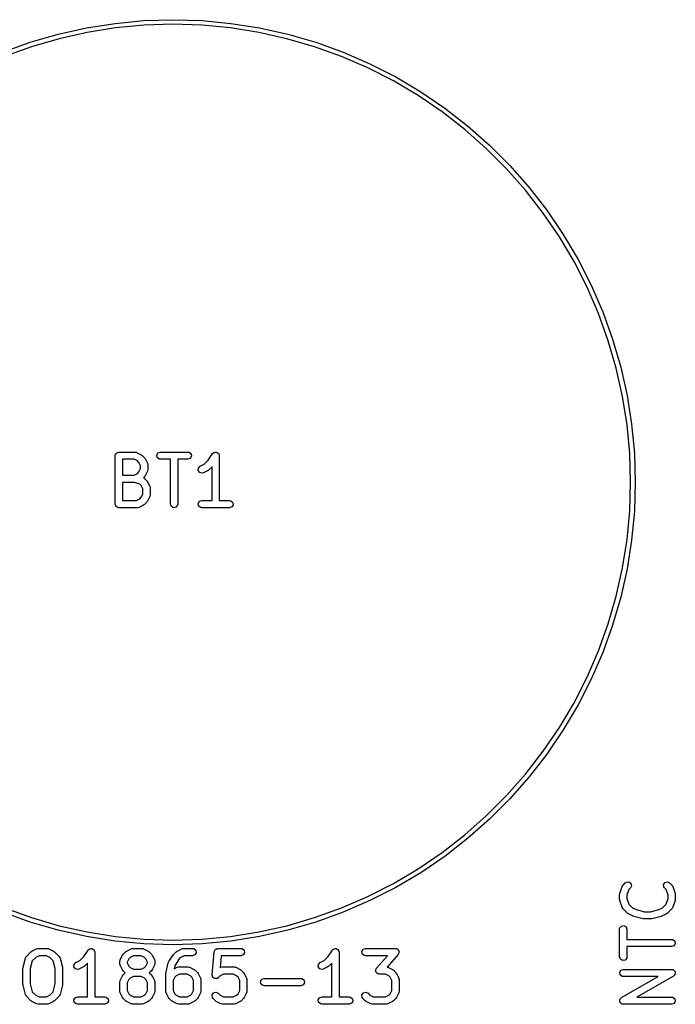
# Model space of a CAD drawing. Extents: x 0.07 to 2.33, y 0.11 to 1.81.
# Tile 4 of 7: x 0.62 to 1.16, y 1.01 to 1.81. Entities that reach past the tile are written whole.
import ezdxf

# ---------------------------------------------------------------- set-up
doc = ezdxf.new("R2010")
doc.units = 0
doc.header["$MEASUREMENT"] = 0
doc.layers.add('BLACK', color=7, linetype='CONTINUOUS')

msp = doc.modelspace()

# ---------------------------------------------------------------- linework, layer by layer
at = {"layer": 'BLACK', "linetype": 'CONTINUOUS'}
for p, q in [((0.676792, 1.80633), (0.700121, 1.81003)), ((0.700121, 1.81003), (0.723636, 1.81225)), ((0.723636, 1.81225), (0.747244, 1.81299)), ((0.747244, 1.80925), (0.723871, 1.80851)), ((0.747244, 1.81299), (0.770852, 1.81225)), ((0.770617, 1.80851), (0.747244, 1.80925)), ((0.770852, 1.81225), (0.794367, 1.81003)), ((0.794367, 1.81003), (0.817697, 1.80633)), ((0.631059, 1.79459), (0.653741, 1.80118)), ((0.653741, 1.80118), (0.676792, 1.80633)), ((0.677494, 1.80265), (0.654672, 1.79755)), ((0.70059, 1.80631), (0.677494, 1.80265)), ((0.723871, 1.80851), (0.70059, 1.80631)), ((0.793898, 1.80631), (0.770617, 1.80851)), ((0.816995, 1.80265), (0.793898, 1.80631)), ((0.839816, 1.79755), (0.816995, 1.80265)), ((0.817697, 1.80633), (0.840748, 1.80118)), ((0.840748, 1.80118), (0.86343, 1.79459)), ((0.608835, 1.78659), (0.631059, 1.79459)), ((0.654672, 1.79755), (0.632216, 1.79103)), ((0.862272, 1.79103), (0.839816, 1.79755)), ((0.86343, 1.79459), (0.885653, 1.78659)), ((0.632216, 1.79103), (0.610214, 1.78311)), ((0.884274, 1.78311), (0.862272, 1.79103)), ((0.885653, 1.78659), (0.90733, 1.77721)), ((0.905736, 1.77382), (0.884274, 1.78311)), ((0.90733, 1.77721), (0.928376, 1.76649)), ((0.926571, 1.7632), (0.905736, 1.77382)), ((0.946699, 1.7513), (0.926571, 1.7632)), ((0.928376, 1.76649), (0.948707, 1.75446)), ((0.948707, 1.75446), (0.968242, 1.74119)), ((0.96604, 1.73816), (0.946699, 1.7513)), ((0.984518, 1.72382), (0.96604, 1.73816)), ((0.968242, 1.74119), (0.986905, 1.72671)), ((1.00206, 1.70836), (0.984518, 1.72382)), ((0.986905, 1.72671), (1.00462, 1.71109)), ((1.01859, 1.69182), (1.00206, 1.70836)), ((1.00462, 1.71109), (1.02132, 1.69439)), ((1.03406, 1.67428), (1.01859, 1.69182)), ((1.02132, 1.69439), (1.03694, 1.67667)), ((1.04839, 1.6558), (1.03406, 1.67428)), ((1.03694, 1.67667), (1.05142, 1.65801)), ((1.05142, 1.65801), (1.0647, 1.63847)), ((1.06154, 1.63646), (1.04839, 1.6558)), ((1.07344, 1.61634), (1.06154, 1.63646)), ((1.0647, 1.63847), (1.07672, 1.61814)), ((1.07672, 1.61814), (1.08744, 1.59709)), ((1.08406, 1.5955), (1.07344, 1.61634)), ((1.09334, 1.57404), (1.08406, 1.5955)), ((1.08744, 1.59709), (1.09683, 1.57542)), ((1.10126, 1.55204), (1.09334, 1.57404)), ((1.09683, 1.57542), (1.10483, 1.55319)), ((1.10483, 1.55319), (1.11142, 1.53051)), ((1.10779, 1.52958), (1.10126, 1.55204)), ((1.11289, 1.50676), (1.10779, 1.52958)), ((1.11142, 1.53051), (1.11657, 1.50746)), ((1.11655, 1.48366), (1.11289, 1.50676)), ((1.11657, 1.50746), (1.12026, 1.48413)), ((1.11875, 1.46038), (1.11655, 1.48366)), ((1.12026, 1.48413), (1.12249, 1.46062)), ((0.700234, 1.45857), (0.700302, 1.45895)), ((0.700234, 1.4192), (0.700234, 1.45857)), ((0.700279, 1.45908), (0.700345, 1.45919)), ((0.700302, 1.45895), (0.700279, 1.45908)), ((0.700345, 1.45919), (0.700412, 1.45958)), ((0.700412, 1.45958), (0.700906, 1.46017)), ((0.700906, 1.46017), (0.701289, 1.46083)), ((0.701289, 1.46083), (0.701539, 1.46092)), ((0.701539, 1.46092), (0.701711, 1.46112)), ((0.701711, 1.46112), (0.702466, 1.46126)), ((0.702466, 1.46126), (0.703187, 1.46152)), ((0.703187, 1.46152), (0.71631, 1.46152)), ((0.71631, 1.46152), (0.71732, 1.46134)), ((0.71732, 1.46134), (0.717456, 1.46123)), ((0.717456, 1.46123), (0.717631, 1.46121)), ((0.717631, 1.46121), (0.721381, 1.45933)), ((0.721381, 1.45933), (0.72209, 1.45881)), ((0.72209, 1.45881), (0.722148, 1.45878)), ((0.722148, 1.45878), (0.724023, 1.45691)), ((0.724023, 1.45691), (0.724529, 1.45618)), ((0.734025, 1.45908), (0.735035, 1.46083)), ((0.734376, 1.45709), (0.734025, 1.45908)), ((0.735923, 1.45579), (0.734376, 1.45709)), ((0.735035, 1.46083), (0.736933, 1.46152)), ((0.736933, 1.46152), (0.75943, 1.46152)), ((0.75943, 1.46152), (0.76044, 1.46134)), ((0.76044, 1.46134), (0.761987, 1.46004)), ((0.762338, 1.45805), (0.761328, 1.45631)), ((0.761987, 1.46004), (0.762338, 1.45805)), ((0.775883, 1.45482), (0.77947, 1.46021)), ((0.77947, 1.46021), (0.780179, 1.46095)), ((0.780179, 1.46095), (0.780342, 1.46099)), ((0.780342, 1.46099), (0.780451, 1.46112)), ((0.780451, 1.46112), (0.781295, 1.46127)), ((0.781295, 1.46127), (0.782117, 1.46151)), ((0.782117, 1.46151), (0.782273, 1.46145)), ((0.782273, 1.46145), (0.78244, 1.46148)), ((0.78244, 1.46148), (0.783182, 1.46105)), ((0.783182, 1.46105), (0.783967, 1.4607)), ((0.783967, 1.4607), (0.784042, 1.46055)), ((0.784042, 1.46055), (0.784189, 1.46047)), ((0.784189, 1.46047), (0.784482, 1.45966)), ((0.784482, 1.45966), (0.784862, 1.45889)), ((0.784862, 1.45889), (0.784822, 1.45873)), ((0.784822, 1.45873), (0.78488, 1.45857)), ((0.78488, 1.45857), (0.78488, 1.42215)), ((1.11948, 1.43701), (1.11875, 1.46038)), ((1.12249, 1.46062), (1.12323, 1.43701)), ((0.70614, 1.45561), (0.70614, 1.44277)), ((0.715613, 1.45561), (0.70614, 1.45561)), ((0.718311, 1.45427), (0.715613, 1.45561)), ((0.719508, 1.45307), (0.718311, 1.45427)), ((0.720857, 1.45037), (0.719508, 1.45307)), ((0.720857, 1.44802), (0.720857, 1.45037)), ((0.724529, 1.45618), (0.724576, 1.45614)), ((0.724576, 1.45614), (0.726451, 1.45239)), ((0.726451, 1.45239), (0.726743, 1.45141)), ((0.726743, 1.45141), (0.726702, 1.45123)), ((0.726702, 1.45123), (0.726762, 1.45107)), ((0.726762, 1.45107), (0.726762, 1.44732)), ((0.736933, 1.45561), (0.735923, 1.45579)), ((0.745229, 1.45561), (0.736933, 1.45561)), ((0.745229, 1.4192), (0.745229, 1.45561)), ((0.75943, 1.45561), (0.751134, 1.45561)), ((0.751134, 1.45561), (0.751134, 1.4192)), ((0.761328, 1.45631), (0.75943, 1.45561)), ((0.767969, 1.44849), (0.769358, 1.44996)), ((0.769358, 1.44996), (0.772679, 1.45162)), ((0.772679, 1.45162), (0.775883, 1.45482)), ((0.778974, 1.44956), (0.776516, 1.44711)), ((0.778974, 1.42215), (0.778974, 1.44956)), ((0.70614, 1.44277), (0.715613, 1.44277)), ((0.715613, 1.44277), (0.718311, 1.44412)), ((0.718311, 1.44412), (0.719508, 1.44532)), ((0.719508, 1.44532), (0.720857, 1.44802)), ((0.724023, 1.44148), (0.72314, 1.4406)), ((0.72405, 1.44154), (0.724023, 1.44148)), ((0.724576, 1.44225), (0.72405, 1.44154)), ((0.726451, 1.446), (0.724576, 1.44225)), ((0.726471, 1.44617), (0.726451, 1.446)), ((0.726584, 1.44631), (0.726471, 1.44617)), ((0.726762, 1.44732), (0.726584, 1.44631)), ((0.767848, 1.44648), (0.767969, 1.44849)), ((0.769052, 1.44486), (0.767848, 1.44648)), ((0.771016, 1.44439), (0.769052, 1.44486)), ((0.771999, 1.44468), (0.771016, 1.44439)), ((0.775749, 1.44655), (0.771999, 1.44468)), ((0.775793, 1.4466), (0.775749, 1.44655)), ((0.776516, 1.44711), (0.775793, 1.4466)), ((0.70614, 1.43687), (0.70614, 1.42215)), ((0.715831, 1.43687), (0.70614, 1.43687)), ((0.72034, 1.43536), (0.715831, 1.43687)), ((0.721383, 1.43432), (0.72034, 1.43536)), ((0.722731, 1.43162), (0.721383, 1.43432)), ((0.72314, 1.4406), (0.72377, 1.44026)), ((0.72377, 1.44026), (0.723863, 1.44011)), ((0.723863, 1.44011), (0.724023, 1.44003)), ((0.724023, 1.44003), (0.725897, 1.43816)), ((0.725897, 1.43816), (0.726404, 1.43744)), ((0.726404, 1.43744), (0.726451, 1.43739)), ((0.726451, 1.43739), (0.728325, 1.43364)), ((0.728325, 1.43364), (0.728618, 1.43266)), ((1.11875, 1.41363), (1.11948, 1.43701)), ((1.12323, 1.43701), (1.12249, 1.4134)), ((0.721383, 1.4247), (0.722731, 1.42739)), ((0.722731, 1.42739), (0.722731, 1.43162)), ((0.728325, 1.42538), (0.726451, 1.42163)), ((0.728345, 1.42555), (0.728325, 1.42538)), ((0.728459, 1.42569), (0.728345, 1.42555)), ((0.728637, 1.4267), (0.728459, 1.42569)), ((0.728618, 1.43266), (0.728577, 1.43249)), ((0.728577, 1.43249), (0.728637, 1.43232)), ((0.728637, 1.43232), (0.728637, 1.4267)), ((0.700497, 1.41848), (0.700234, 1.4192)), ((0.70063, 1.41772), (0.700497, 1.41848)), ((0.700834, 1.41755), (0.70063, 1.41772)), ((0.700925, 1.4173), (0.700834, 1.41755)), ((0.701589, 1.41692), (0.700925, 1.4173)), ((0.702177, 1.41642), (0.701589, 1.41692)), ((0.70614, 1.42215), (0.717488, 1.42215)), ((0.717488, 1.42215), (0.720186, 1.4235)), ((0.723255, 1.41843), (0.719506, 1.41656)), ((0.720186, 1.4235), (0.721383, 1.4247)), ((0.7233, 1.41848), (0.723255, 1.41843)), ((0.724023, 1.41898), (0.7233, 1.41848)), ((0.725897, 1.42086), (0.724023, 1.41898)), ((0.725925, 1.42092), (0.725897, 1.42086)), ((0.726451, 1.42163), (0.725925, 1.42092)), ((0.74592, 1.4173), (0.745229, 1.4192)), ((0.747669, 1.41629), (0.74592, 1.4173)), ((0.750956, 1.41819), (0.749658, 1.41664)), ((0.751134, 1.4192), (0.750956, 1.41819)), ((0.767771, 1.41971), (0.768781, 1.42146)), ((0.768121, 1.41772), (0.767771, 1.41971)), ((0.769669, 1.41642), (0.768121, 1.41772)), ((0.768781, 1.42146), (0.770679, 1.42215)), ((0.770679, 1.42215), (0.778974, 1.42215)), ((0.78488, 1.42215), (0.793176, 1.42215)), ((0.793176, 1.42215), (0.794186, 1.42197)), ((0.795074, 1.41694), (0.793176, 1.41624)), ((0.794186, 1.42197), (0.795733, 1.42067)), ((0.796084, 1.41868), (0.795074, 1.41694)), ((0.795733, 1.42067), (0.796084, 1.41868)), ((0.702561, 1.41636), (0.702177, 1.41642)), ((0.702674, 1.41629), (0.702561, 1.41636)), ((0.702804, 1.41631), (0.702674, 1.41629)), ((0.703187, 1.41624), (0.702804, 1.41631)), ((0.718185, 1.41624), (0.703187, 1.41624)), ((0.718351, 1.41631), (0.718185, 1.41624)), ((0.718523, 1.41626), (0.718351, 1.41631)), ((0.719506, 1.41656), (0.718523, 1.41626)), ((0.749658, 1.41664), (0.747669, 1.41629)), ((0.770679, 1.41624), (0.769669, 1.41642)), ((0.793176, 1.41624), (0.770679, 1.41624)), ((1.11655, 1.39035), (1.11875, 1.41363)), ((1.12249, 1.4134), (1.12026, 1.38988)), ((1.11289, 1.36726), (1.11655, 1.39035)), ((1.12026, 1.38988), (1.11657, 1.36656)), ((1.10779, 1.34444), (1.11289, 1.36726)), ((1.11657, 1.36656), (1.11142, 1.3435)), ((1.10126, 1.32198), (1.10779, 1.34444)), ((1.11142, 1.3435), (1.10483, 1.32082)), ((1.09334, 1.29998), (1.10126, 1.32198)), ((1.10483, 1.32082), (1.09683, 1.2986)), ((1.08406, 1.27852), (1.09334, 1.29998)), ((1.09683, 1.2986), (1.08744, 1.27692)), ((1.07344, 1.25768), (1.08406, 1.27852)), ((1.08744, 1.27692), (1.07672, 1.25588)), ((1.06154, 1.23755), (1.07344, 1.25768)), ((1.07672, 1.25588), (1.0647, 1.23555)), ((1.04839, 1.21821), (1.06154, 1.23755)), ((1.0647, 1.23555), (1.05142, 1.21601)), ((1.03406, 1.19973), (1.04839, 1.21821)), ((1.05142, 1.21601), (1.03694, 1.19735)), ((1.01859, 1.18219), (1.03406, 1.19973)), ((1.03694, 1.19735), (1.02132, 1.17963)), ((1.00206, 1.16566), (1.01859, 1.18219)), ((1.02132, 1.17963), (1.00462, 1.16293)), ((0.984518, 1.15019), (1.00206, 1.16566)), ((1.00462, 1.16293), (0.986905, 1.14731)), ((0.96604, 1.13586), (0.984518, 1.15019)), ((0.986905, 1.14731), (0.968242, 1.13283)), ((0.946699, 1.12272), (0.96604, 1.13586)), ((0.968242, 1.13283), (0.948707, 1.11955)), ((0.926571, 1.11081), (0.946699, 1.12272)), ((0.948707, 1.11955), (0.928376, 1.10753)), ((0.905736, 1.1002), (0.926571, 1.11081)), ((0.928376, 1.10753), (0.90733, 1.09681)), ((1.11068, 1.10267), (1.11255, 1.1083)), ((1.11255, 1.1083), (1.11304, 1.1092)), ((1.11304, 1.1092), (1.11319, 1.10929)), ((1.11319, 1.10929), (1.11327, 1.10945)), ((1.11327, 1.10945), (1.11514, 1.11132)), ((1.11514, 1.11132), (1.11598, 1.11191)), ((1.11598, 1.11191), (1.11799, 1.11209)), ((1.11794, 1.10577), (1.11643, 1.10126)), ((1.11932, 1.10715), (1.11794, 1.10577)), ((1.11799, 1.11209), (1.11965, 1.11093)), ((1.12017, 1.10898), (1.11932, 1.10715)), ((1.11965, 1.11093), (1.12017, 1.10898)), ((1.14625, 1.11), (1.14741, 1.11166)), ((1.14642, 1.10799), (1.14625, 1.11)), ((1.14701, 1.10715), (1.14642, 1.10799)), ((1.14839, 1.10577), (1.14701, 1.10715)), ((1.14741, 1.11166), (1.14936, 1.11218)), ((1.1499, 1.10126), (1.14839, 1.10577)), ((1.14936, 1.11218), (1.15119, 1.11132)), ((1.15119, 1.11132), (1.15306, 1.10945)), ((1.15306, 1.10945), (1.15365, 1.10861)), ((1.15365, 1.10861), (1.15367, 1.10843)), ((1.15367, 1.10843), (1.15378, 1.1083)), ((1.15378, 1.1083), (1.15565, 1.10267)), ((0.884274, 1.09091), (0.905736, 1.1002)), ((0.90733, 1.09681), (0.885653, 1.08743)), ((1.11053, 1.10174), (1.11068, 1.10261)), ((1.11053, 1.09799), (1.11053, 1.10174)), ((1.11055, 1.09793), (1.11053, 1.09799)), ((1.11068, 1.09705), (1.11055, 1.09793)), ((1.11068, 1.10261), (1.11068, 1.10267)), ((1.11255, 1.09143), (1.11068, 1.09705)), ((1.11643, 1.10126), (1.11643, 1.09847)), ((1.11643, 1.09847), (1.11794, 1.09396)), ((1.14839, 1.09396), (1.1499, 1.09847)), ((1.1499, 1.09847), (1.1499, 1.10126)), ((1.15565, 1.09705), (1.15378, 1.09143)), ((1.15565, 1.10267), (1.15578, 1.1018)), ((1.1558, 1.09799), (1.15565, 1.09712)), ((1.15565, 1.09712), (1.15565, 1.09705)), ((1.15578, 1.1018), (1.1558, 1.10174)), ((1.1558, 1.10174), (1.1558, 1.09799)), ((0.610214, 1.09091), (0.632216, 1.08299)), ((0.862272, 1.08299), (0.884274, 1.09091)), ((1.11266, 1.09129), (1.11255, 1.09143)), ((1.11268, 1.09112), (1.11266, 1.09129)), ((1.11327, 1.09028), (1.11268, 1.09112)), ((1.11702, 1.08653), (1.11327, 1.09028)), ((1.11794, 1.09396), (1.12085, 1.09104)), ((1.12085, 1.09104), (1.12388, 1.08953)), ((1.12388, 1.08953), (1.13072, 1.08782)), ((1.13561, 1.08782), (1.14245, 1.08953)), ((1.14245, 1.08953), (1.14548, 1.09104)), ((1.14548, 1.09104), (1.14839, 1.09396)), ((1.15306, 1.09028), (1.14931, 1.08653)), ((1.15314, 1.09044), (1.15306, 1.09028)), ((1.15329, 1.09053), (1.15314, 1.09044)), ((1.15378, 1.09143), (1.15329, 1.09053)), ((0.631059, 1.07943), (0.608835, 1.08743)), ((0.632216, 1.08299), (0.654672, 1.07646)), ((0.839816, 1.07646), (0.862272, 1.08299)), ((0.885653, 1.08743), (0.86343, 1.07943)), ((1.11707, 1.0865), (1.11702, 1.08653)), ((1.11778, 1.08597), (1.11707, 1.0865)), ((1.12153, 1.0841), (1.11778, 1.08597)), ((1.12167, 1.08408), (1.12153, 1.0841)), ((1.12214, 1.08388), (1.12167, 1.08408)), ((1.12964, 1.082), (1.12214, 1.08388)), ((1.12977, 1.08201), (1.12964, 1.082)), ((1.13035, 1.08191), (1.12977, 1.08201)), ((1.13598, 1.08191), (1.13035, 1.08191)), ((1.13072, 1.08782), (1.13561, 1.08782)), ((1.1361, 1.08196), (1.13598, 1.08191)), ((1.13669, 1.082), (1.1361, 1.08196)), ((1.14419, 1.08388), (1.13669, 1.082)), ((1.14431, 1.08395), (1.14419, 1.08388)), ((1.1448, 1.0841), (1.14431, 1.08395)), ((1.14855, 1.08597), (1.1448, 1.0841)), ((1.14859, 1.08602), (1.14855, 1.08597)), ((1.14931, 1.08653), (1.14859, 1.08602)), ((0.653741, 1.07284), (0.631059, 1.07943)), ((0.676792, 1.06768), (0.653741, 1.07284)), ((0.654672, 1.07646), (0.677494, 1.07136)), ((0.816995, 1.07136), (0.839816, 1.07646)), ((0.840748, 1.07284), (0.817697, 1.06768)), ((0.86343, 1.07943), (0.840748, 1.07284)), ((1.11053, 1.07362), (1.1107, 1.07463)), ((1.11053, 1.05112), (1.11053, 1.07362)), ((1.1107, 1.07463), (1.112, 1.07617)), ((1.112, 1.07617), (1.11399, 1.07652)), ((1.11399, 1.07652), (1.11574, 1.07551)), ((1.11574, 1.07551), (1.11643, 1.07362)), ((1.11643, 1.07362), (1.11643, 1.06532)), ((0.700121, 1.06399), (0.676792, 1.06768)), ((0.677494, 1.07136), (0.70059, 1.0677)), ((0.70059, 1.0677), (0.723871, 1.0655)), ((0.723871, 1.0655), (0.747244, 1.06477)), ((0.747244, 1.06477), (0.770617, 1.0655)), ((0.770617, 1.0655), (0.793898, 1.0677)), ((0.793898, 1.0677), (0.816995, 1.07136)), ((0.817697, 1.06768), (0.794367, 1.06399)), ((1.11643, 1.06532), (1.15285, 1.06532)), ((1.15285, 1.06532), (1.15386, 1.06514)), ((1.15386, 1.06514), (1.15541, 1.06384)), ((0.6325, 1.05579), (0.63625, 1.05767)), ((0.63625, 1.05767), (0.637233, 1.05796)), ((0.637233, 1.05796), (0.637404, 1.05792)), ((0.637404, 1.05792), (0.63757, 1.05798)), ((0.63757, 1.05798), (0.645069, 1.05798)), ((0.645069, 1.05798), (0.646079, 1.0578)), ((0.646079, 1.0578), (0.646214, 1.05769)), ((0.646214, 1.05769), (0.64639, 1.05767)), ((0.64639, 1.05767), (0.650139, 1.05579)), ((0.674646, 1.05128), (0.678233, 1.05666)), ((0.678233, 1.05666), (0.678941, 1.0574)), ((0.678941, 1.0574), (0.679104, 1.05745)), ((0.679104, 1.05745), (0.679214, 1.05758)), ((0.679214, 1.05758), (0.680057, 1.05773)), ((0.680057, 1.05773), (0.68088, 1.05797)), ((0.68088, 1.05797), (0.681035, 1.0579)), ((0.681035, 1.0579), (0.681203, 1.05793)), ((0.681203, 1.05793), (0.681945, 1.0575)), ((0.681945, 1.0575), (0.68273, 1.05716)), ((0.68273, 1.05716), (0.682805, 1.05701)), ((0.682805, 1.05701), (0.682952, 1.05692)), ((0.682952, 1.05692), (0.683245, 1.05612)), ((0.723636, 1.06177), (0.700121, 1.06399)), ((0.709366, 1.05579), (0.713115, 1.05767)), ((0.713115, 1.05767), (0.714098, 1.05796)), ((0.714098, 1.05796), (0.71427, 1.05792)), ((0.71427, 1.05792), (0.714436, 1.05798)), ((0.714436, 1.05798), (0.721935, 1.05798)), ((0.721935, 1.05798), (0.722945, 1.0578)), ((0.722945, 1.0578), (0.72308, 1.05769)), ((0.72308, 1.05769), (0.723255, 1.05767)), ((0.723255, 1.05767), (0.727005, 1.05579)), ((0.747244, 1.06102), (0.723636, 1.06177)), ((0.770852, 1.06177), (0.747244, 1.06102)), ((0.75061, 1.05579), (0.75436, 1.05767)), ((0.75436, 1.05767), (0.755343, 1.05796)), ((0.755343, 1.05796), (0.755515, 1.05792)), ((0.755515, 1.05792), (0.755681, 1.05798)), ((0.755681, 1.05798), (0.76318, 1.05798)), ((0.76318, 1.05798), (0.764189, 1.0578)), ((0.764189, 1.0578), (0.765737, 1.0565)), ((0.794367, 1.06399), (0.770852, 1.06177)), ((0.781142, 1.05631), (0.78159, 1.05674)), ((0.78159, 1.05674), (0.781904, 1.05729)), ((0.781904, 1.05729), (0.782292, 1.05743)), ((0.782292, 1.05743), (0.782587, 1.05772)), ((0.782587, 1.05772), (0.783213, 1.05776)), ((0.783213, 1.05776), (0.783802, 1.05798)), ((0.783802, 1.05798), (0.80255, 1.05798)), ((0.80255, 1.05798), (0.80356, 1.0578)), ((0.80356, 1.0578), (0.805107, 1.0565)), ((0.873371, 1.05128), (0.876958, 1.05666)), ((0.876958, 1.05666), (0.877667, 1.0574)), ((0.877667, 1.0574), (0.87783, 1.05745)), ((0.87783, 1.05745), (0.877939, 1.05758)), ((0.877939, 1.05758), (0.878782, 1.05773)), ((0.878782, 1.05773), (0.879605, 1.05797)), ((0.879605, 1.05797), (0.879761, 1.0579)), ((0.879761, 1.0579), (0.879928, 1.05793)), ((0.879928, 1.05793), (0.88067, 1.0575)), ((0.88067, 1.0575), (0.881455, 1.05716)), ((0.881455, 1.05716), (0.88153, 1.05701)), ((0.88153, 1.05701), (0.881677, 1.05692)), ((0.881677, 1.05692), (0.88197, 1.05612)), ((0.900879, 1.05554), (0.901889, 1.05729)), ((0.901889, 1.05729), (0.903787, 1.05798)), ((0.903787, 1.05798), (0.928159, 1.05798)), ((0.928159, 1.05798), (0.928596, 1.0579)), ((0.928596, 1.0579), (0.928732, 1.05792)), ((0.928732, 1.05792), (0.928836, 1.05786)), ((0.928836, 1.05786), (0.929169, 1.0578)), ((0.929169, 1.0578), (0.929779, 1.05729)), ((0.929779, 1.05729), (0.93046, 1.05688)), ((0.93046, 1.05688), (0.930536, 1.05665)), ((0.930536, 1.05665), (0.930716, 1.0565)), ((1.15285, 1.05942), (1.11643, 1.05942)), ((1.11643, 1.05942), (1.11643, 1.05112)), ((1.15475, 1.06011), (1.15285, 1.05942)), ((1.15576, 1.06186), (1.15475, 1.06011)), ((1.15541, 1.06384), (1.15576, 1.06186)), ((0.625332, 1.04262), (0.627207, 1.05012)), ((0.627207, 1.05012), (0.627624, 1.05105)), ((0.627624, 1.05105), (0.62786, 1.05122)), ((0.62786, 1.05122), (0.627983, 1.05149)), ((0.627983, 1.05149), (0.631733, 1.05524)), ((0.631733, 1.05524), (0.632456, 1.05574)), ((0.632456, 1.05574), (0.6325, 1.05579)), ((0.63557, 1.05072), (0.632737, 1.04789)), ((0.638267, 1.05207), (0.63557, 1.05072)), ((0.644372, 1.05207), (0.638267, 1.05207)), ((0.64707, 1.05072), (0.644372, 1.05207)), ((0.649902, 1.04789), (0.64707, 1.05072)), ((0.650139, 1.05579), (0.650848, 1.05526)), ((0.650848, 1.05526), (0.650907, 1.05524)), ((0.650907, 1.05524), (0.654656, 1.05149)), ((0.654656, 1.05149), (0.655245, 1.05065)), ((0.655245, 1.05065), (0.65527, 1.05036)), ((0.65527, 1.05036), (0.655433, 1.05012)), ((0.655433, 1.05012), (0.657308, 1.04262)), ((0.671442, 1.04808), (0.674646, 1.05128)), ((0.683245, 1.05612), (0.683625, 1.05535)), ((0.683625, 1.05535), (0.683585, 1.05518)), ((0.683585, 1.05518), (0.683643, 1.05502)), ((0.683643, 1.05502), (0.683643, 1.01861)), ((0.704162, 1.04854), (0.704275, 1.04867)), ((0.704275, 1.04867), (0.704296, 1.04885)), ((0.704296, 1.04885), (0.70617, 1.0526)), ((0.70617, 1.0526), (0.706696, 1.0533)), ((0.706696, 1.0533), (0.706723, 1.05336)), ((0.706723, 1.05336), (0.708598, 1.05524)), ((0.708598, 1.05524), (0.709321, 1.05574)), ((0.709321, 1.05574), (0.709366, 1.05579)), ((0.711238, 1.04953), (0.709889, 1.04683)), ((0.712435, 1.05072), (0.711238, 1.04953)), ((0.715133, 1.05207), (0.712435, 1.05072)), ((0.721238, 1.05207), (0.715133, 1.05207)), ((0.723935, 1.05072), (0.721238, 1.05207)), ((0.725132, 1.04953), (0.723935, 1.05072)), ((0.726481, 1.04683), (0.725132, 1.04953)), ((0.727005, 1.05579), (0.727714, 1.05526)), ((0.727714, 1.05526), (0.727772, 1.05524)), ((0.727772, 1.05524), (0.729647, 1.05336)), ((0.729647, 1.05336), (0.730153, 1.05264)), ((0.730153, 1.05264), (0.7302, 1.0526)), ((0.7302, 1.0526), (0.732075, 1.04885)), ((0.732075, 1.04885), (0.732367, 1.04786)), ((0.74385, 1.04729), (0.747599, 1.05291)), ((0.747599, 1.05291), (0.74791, 1.05324)), ((0.74791, 1.05324), (0.747968, 1.05336)), ((0.747968, 1.05336), (0.749843, 1.05524)), ((0.752351, 1.04939), (0.749047, 1.04444)), ((0.749843, 1.05524), (0.750566, 1.05574)), ((0.750566, 1.05574), (0.75061, 1.05579)), ((0.75368, 1.05072), (0.752351, 1.04939)), ((0.756378, 1.05207), (0.75368, 1.05072)), ((0.76318, 1.05207), (0.756378, 1.05207)), ((0.765078, 1.05276), (0.76318, 1.05207)), ((0.766087, 1.05451), (0.765078, 1.05276)), ((0.765737, 1.0565), (0.766087, 1.05451)), ((0.778989, 1.03657), (0.780864, 1.05532)), ((0.780864, 1.05532), (0.780906, 1.05547)), ((0.780894, 1.05554), (0.780955, 1.05564)), ((0.780906, 1.05547), (0.780894, 1.05554)), ((0.780955, 1.05564), (0.781142, 1.05631)), ((0.786474, 1.05207), (0.785497, 1.0423)), ((0.80255, 1.05207), (0.786474, 1.05207)), ((0.804448, 1.05276), (0.80255, 1.05207)), ((0.805458, 1.05451), (0.804448, 1.05276)), ((0.805107, 1.0565), (0.805458, 1.05451)), ((0.870167, 1.04808), (0.873371, 1.05128)), ((0.88197, 1.05612), (0.88235, 1.05535)), ((0.88235, 1.05535), (0.88231, 1.05518)), ((0.88231, 1.05518), (0.882368, 1.05502)), ((0.882368, 1.05502), (0.882368, 1.01861)), ((0.90123, 1.05355), (0.900879, 1.05554)), ((0.902777, 1.05225), (0.90123, 1.05355)), ((0.903787, 1.05207), (0.902777, 1.05225)), ((0.921652, 1.05207), (0.903787, 1.05207)), ((0.912813, 1.04197), (0.921652, 1.05207)), ((0.930381, 1.05308), (0.921425, 1.04284)), ((0.930669, 1.05382), (0.930381, 1.05308)), ((0.931067, 1.05451), (0.930669, 1.05382)), ((0.930716, 1.0565), (0.930854, 1.05572)), ((0.930854, 1.05572), (0.931111, 1.05496)), ((0.931111, 1.05496), (0.931026, 1.05474)), ((0.931026, 1.05474), (0.931067, 1.05451)), ((1.11122, 1.04922), (1.11053, 1.05112)), ((1.11297, 1.04821), (1.11122, 1.04922)), ((1.11625, 1.05011), (1.11496, 1.04856)), ((1.11643, 1.05112), (1.11625, 1.05011)), ((0.625244, 1.0419), (0.625346, 1.04248)), ((0.625244, 1.02878), (0.625244, 1.0419)), ((0.625346, 1.04248), (0.625332, 1.04262)), ((0.632737, 1.04789), (0.631149, 1.04154)), ((0.631149, 1.04154), (0.631149, 1.02914)), ((0.65149, 1.04154), (0.649902, 1.04789)), ((0.65149, 1.02914), (0.65149, 1.04154)), ((0.657308, 1.04262), (0.657349, 1.04203)), ((0.657349, 1.04203), (0.657396, 1.0419)), ((0.657396, 1.0419), (0.657396, 1.02878)), ((0.666611, 1.04293), (0.666732, 1.04495)), ((0.667814, 1.04131), (0.666611, 1.04293)), ((0.666732, 1.04495), (0.668121, 1.04642)), ((0.669779, 1.04084), (0.667814, 1.04131)), ((0.668121, 1.04642), (0.671442, 1.04808)), ((0.670762, 1.04113), (0.669779, 1.04084)), ((0.674511, 1.04301), (0.670762, 1.04113)), ((0.674556, 1.04306), (0.674511, 1.04301)), ((0.675279, 1.04356), (0.674556, 1.04306)), ((0.677737, 1.04602), (0.675279, 1.04356)), ((0.677737, 1.01861), (0.677737, 1.04602)), ((0.703984, 1.04753), (0.704162, 1.04854)), ((0.703984, 1.04565), (0.703984, 1.04753)), ((0.704044, 1.04548), (0.703984, 1.04565)), ((0.704003, 1.04531), (0.704044, 1.04548)), ((0.704296, 1.04433), (0.704003, 1.04531)), ((0.70617, 1.04058), (0.704296, 1.04433)), ((0.706217, 1.04054), (0.70617, 1.04058)), ((0.709889, 1.04683), (0.709889, 1.04635)), ((0.709889, 1.04635), (0.711238, 1.04365)), ((0.711238, 1.04365), (0.712435, 1.04245)), ((0.712435, 1.04245), (0.715133, 1.0411)), ((0.715133, 1.0411), (0.721238, 1.0411)), ((0.721238, 1.0411), (0.723935, 1.04245)), ((0.723935, 1.04245), (0.725132, 1.04365)), ((0.725132, 1.04365), (0.726481, 1.04635)), ((0.726481, 1.04635), (0.726481, 1.04683)), ((0.7302, 1.04058), (0.729674, 1.03987)), ((0.732075, 1.04433), (0.7302, 1.04058)), ((0.732095, 1.04451), (0.732075, 1.04433)), ((0.732209, 1.04464), (0.732095, 1.04451)), ((0.732387, 1.04565), (0.732209, 1.04464)), ((0.732367, 1.04786), (0.732326, 1.04769)), ((0.732326, 1.04769), (0.732387, 1.04753)), ((0.732387, 1.04753), (0.732387, 1.04565)), ((0.741567, 1.03887), (0.743442, 1.04637)), ((0.743442, 1.04637), (0.743846, 1.04727)), ((0.743846, 1.04727), (0.74385, 1.04729)), ((0.749047, 1.04444), (0.748318, 1.04152)), ((0.748318, 1.04152), (0.75061, 1.04267)), ((0.75061, 1.04267), (0.751593, 1.04296)), ((0.751593, 1.04296), (0.751765, 1.04292)), ((0.751765, 1.04292), (0.751931, 1.04298)), ((0.751931, 1.04298), (0.75943, 1.04298)), ((0.75943, 1.04298), (0.76044, 1.0428)), ((0.76044, 1.0428), (0.760575, 1.04269)), ((0.760575, 1.04269), (0.760751, 1.04267)), ((0.760751, 1.04267), (0.7645, 1.04079)), ((0.7645, 1.04079), (0.765209, 1.04027)), ((0.785497, 1.0423), (0.786231, 1.04267)), ((0.786231, 1.04267), (0.787214, 1.04296)), ((0.787214, 1.04296), (0.787386, 1.04292)), ((0.787386, 1.04292), (0.787552, 1.04298)), ((0.787552, 1.04298), (0.796925, 1.04298)), ((0.796925, 1.04298), (0.797935, 1.0428)), ((0.797935, 1.0428), (0.798071, 1.04269)), ((0.798071, 1.04269), (0.798246, 1.04267)), ((0.798246, 1.04267), (0.801995, 1.04079)), ((0.801995, 1.04079), (0.802704, 1.04027)), ((0.865336, 1.04293), (0.865457, 1.04495)), ((0.86654, 1.04131), (0.865336, 1.04293)), ((0.865457, 1.04495), (0.866846, 1.04642)), ((0.868504, 1.04084), (0.86654, 1.04131)), ((0.866846, 1.04642), (0.870167, 1.04808)), ((0.869487, 1.04113), (0.868504, 1.04084)), ((0.873236, 1.04301), (0.869487, 1.04113)), ((0.873281, 1.04306), (0.873236, 1.04301)), ((0.874004, 1.04356), (0.873281, 1.04306)), ((0.876462, 1.04602), (0.874004, 1.04356)), ((0.876462, 1.01861), (0.876462, 1.04602)), ((0.912128, 1.04054), (0.912526, 1.04123)), ((0.912526, 1.04123), (0.912813, 1.04197)), ((0.921425, 1.04284), (0.92167, 1.0428)), ((0.92167, 1.0428), (0.921805, 1.04269)), ((0.921805, 1.04269), (0.92198, 1.04267)), ((0.92198, 1.04267), (0.92573, 1.04079)), ((0.92573, 1.04079), (0.926439, 1.04027)), ((1.11158, 1.04026), (1.11348, 1.04095)), ((1.11496, 1.04856), (1.11297, 1.04821)), ((1.11348, 1.04095), (1.15285, 1.04095)), ((1.15285, 1.04095), (1.15386, 1.04077)), ((1.15386, 1.04077), (1.15407, 1.0406)), ((1.15407, 1.0406), (1.15434, 1.04055)), ((0.704296, 1.03197), (0.70617, 1.03572)), ((0.70617, 1.03572), (0.706696, 1.03643)), ((0.706723, 1.03981), (0.706217, 1.04054)), ((0.706696, 1.03643), (0.706723, 1.03649)), ((0.708385, 1.03815), (0.706723, 1.03981)), ((0.706723, 1.03649), (0.708385, 1.03815)), ((0.711238, 1.03265), (0.709889, 1.02996)), ((0.712435, 1.03385), (0.711238, 1.03265)), ((0.715133, 1.0352), (0.712435, 1.03385)), ((0.721238, 1.0352), (0.715133, 1.0352)), ((0.723935, 1.03385), (0.721238, 1.0352)), ((0.725132, 1.03265), (0.723935, 1.03385)), ((0.726481, 1.02996), (0.725132, 1.03265)), ((0.729647, 1.03981), (0.727985, 1.03815)), ((0.727985, 1.03815), (0.729647, 1.03649)), ((0.729674, 1.03987), (0.729647, 1.03981)), ((0.729647, 1.03649), (0.730153, 1.03577)), ((0.730153, 1.03577), (0.7302, 1.03572)), ((0.7302, 1.03572), (0.732075, 1.03197)), ((0.741479, 1.03815), (0.741581, 1.03873)), ((0.741479, 1.02315), (0.741479, 1.03815)), ((0.741581, 1.03873), (0.741567, 1.03887)), ((0.748733, 1.03453), (0.747385, 1.03183)), ((0.749931, 1.03572), (0.748733, 1.03453)), ((0.752628, 1.03707), (0.749931, 1.03572)), ((0.758733, 1.03707), (0.752628, 1.03707)), ((0.76143, 1.03572), (0.758733, 1.03707)), ((0.762628, 1.03453), (0.76143, 1.03572)), ((0.763976, 1.03183), (0.762628, 1.03453)), ((0.765209, 1.04027), (0.765267, 1.04024)), ((0.765267, 1.04024), (0.767142, 1.03836)), ((0.767142, 1.03836), (0.767648, 1.03764)), ((0.767648, 1.03764), (0.767695, 1.0376)), ((0.767695, 1.0376), (0.76957, 1.03385)), ((0.76957, 1.03385), (0.769863, 1.03286)), ((0.769863, 1.03286), (0.769821, 1.03269)), ((0.769821, 1.03269), (0.769882, 1.03253)), ((0.778986, 1.03653), (0.778994, 1.03655)), ((0.779243, 1.03557), (0.778986, 1.03653)), ((0.778994, 1.03655), (0.778989, 1.03657)), ((0.779488, 1.03461), (0.779243, 1.03557)), ((0.779503, 1.0346), (0.779488, 1.03461)), ((0.779508, 1.03458), (0.779503, 1.0346)), ((0.780321, 1.03401), (0.779508, 1.03458)), ((0.781128, 1.03343), (0.780321, 1.03401)), ((0.781147, 1.03344), (0.781128, 1.03343)), ((0.781163, 1.03342), (0.781147, 1.03344)), ((0.782151, 1.03351), (0.781163, 1.03342)), ((0.783142, 1.03359), (0.782151, 1.03351)), ((0.783156, 1.0336), (0.783142, 1.03359)), ((0.783175, 1.0336), (0.783156, 1.0336)), ((0.784015, 1.03419), (0.783175, 1.0336)), ((0.785551, 1.03572), (0.784015, 1.03419)), ((0.788249, 1.03707), (0.785551, 1.03572)), ((0.796228, 1.03707), (0.788249, 1.03707)), ((0.798926, 1.03572), (0.796228, 1.03707)), ((0.800123, 1.03453), (0.798926, 1.03572)), ((0.801472, 1.03183), (0.800123, 1.03453)), ((0.802704, 1.04027), (0.802763, 1.04024)), ((0.802763, 1.04024), (0.804638, 1.03836)), ((0.804638, 1.03836), (0.805144, 1.03764)), ((0.805144, 1.03764), (0.805191, 1.0376)), ((0.805191, 1.0376), (0.807065, 1.03385)), ((0.807065, 1.03385), (0.807358, 1.03286)), ((0.807358, 1.03286), (0.807317, 1.03269)), ((0.807317, 1.03269), (0.807377, 1.03253)), ((0.818389, 1.03117), (0.819399, 1.03291)), ((0.819399, 1.03291), (0.821297, 1.03361)), ((0.821297, 1.03361), (0.851294, 1.03361)), ((0.851294, 1.03361), (0.852304, 1.03343)), ((0.852304, 1.03343), (0.853851, 1.03213)), ((0.912083, 1.04009), (0.912169, 1.04031)), ((0.91234, 1.03933), (0.912083, 1.04009)), ((0.912169, 1.04031), (0.912128, 1.04054)), ((0.912478, 1.03855), (0.91234, 1.03933)), ((0.912659, 1.0384), (0.912478, 1.03855)), ((0.912735, 1.03818), (0.912659, 1.0384)), ((0.913416, 1.03776), (0.912735, 1.03818)), ((0.914026, 1.03725), (0.913416, 1.03776)), ((0.914358, 1.03719), (0.914026, 1.03725)), ((0.914463, 1.03713), (0.914358, 1.03719)), ((0.914598, 1.03715), (0.914463, 1.03713)), ((0.915036, 1.03707), (0.914598, 1.03715)), ((0.919963, 1.03707), (0.915036, 1.03707)), ((0.92266, 1.03572), (0.919963, 1.03707)), ((0.923857, 1.03453), (0.92266, 1.03572)), ((0.925206, 1.03183), (0.923857, 1.03453)), ((0.926439, 1.04027), (0.926497, 1.04024)), ((0.926497, 1.04024), (0.928372, 1.03836)), ((0.928372, 1.03836), (0.928878, 1.03764)), ((0.928878, 1.03764), (0.928925, 1.0376)), ((0.928925, 1.0376), (0.9308, 1.03385)), ((0.9308, 1.03385), (0.931092, 1.03286)), ((0.931092, 1.03286), (0.931051, 1.03269)), ((0.931051, 1.03269), (0.931112, 1.03253)), ((1.11057, 1.03851), (1.11158, 1.04026)), ((1.11092, 1.03652), (1.11057, 1.03851)), ((1.11247, 1.03522), (1.11092, 1.03652)), ((1.11201, 1.01806), (1.14173, 1.03504)), ((1.11348, 1.03504), (1.11247, 1.03522)), ((1.14173, 1.03504), (1.11348, 1.03504)), ((1.15431, 1.03543), (1.1246, 1.01845)), ((1.15449, 1.03564), (1.15431, 1.03543)), ((1.15434, 1.04055), (1.15482, 1.03996)), ((1.15475, 1.03573), (1.15449, 1.03564)), ((1.15513, 1.03639), (1.15475, 1.03573)), ((1.15482, 1.03996), (1.15541, 1.03947)), ((1.15562, 1.03697), (1.15513, 1.03639)), ((1.15541, 1.03947), (1.15545, 1.0392)), ((1.15545, 1.0392), (1.15563, 1.03899)), ((1.15576, 1.03748), (1.15562, 1.03725)), ((1.15562, 1.03725), (1.15562, 1.03697)), ((1.15563, 1.03899), (1.15563, 1.03823)), ((1.15563, 1.03823), (1.15576, 1.03748)), ((0.62529, 1.02865), (0.625244, 1.02878)), ((0.625332, 1.02806), (0.62529, 1.02865)), ((0.627207, 1.02056), (0.625332, 1.02806)), ((0.631149, 1.02914), (0.632737, 1.02279)), ((0.649902, 1.02279), (0.65149, 1.02914)), ((0.657308, 1.02806), (0.655433, 1.02056)), ((0.657396, 1.02878), (0.657294, 1.0282)), ((0.657294, 1.0282), (0.657308, 1.02806)), ((0.703984, 1.03065), (0.704162, 1.03166)), ((0.703984, 1.02315), (0.703984, 1.03065)), ((0.704162, 1.03166), (0.704275, 1.0318)), ((0.704275, 1.0318), (0.704296, 1.03197)), ((0.709889, 1.02996), (0.709889, 1.02385)), ((0.726481, 1.02385), (0.726481, 1.02996)), ((0.732075, 1.03197), (0.732367, 1.03099)), ((0.732367, 1.03099), (0.732326, 1.03082)), ((0.732326, 1.03082), (0.732387, 1.03065)), ((0.732387, 1.03065), (0.732387, 1.02315)), ((0.747385, 1.03183), (0.747385, 1.02385)), ((0.763976, 1.02385), (0.763976, 1.03183)), ((0.769882, 1.03253), (0.769882, 1.02315)), ((0.801472, 1.02385), (0.801472, 1.03183)), ((0.807377, 1.03253), (0.807377, 1.02315)), ((0.81874, 1.02918), (0.818389, 1.03117)), ((0.820287, 1.02788), (0.81874, 1.02918)), ((0.821297, 1.0277), (0.820287, 1.02788)), ((0.851294, 1.0277), (0.821297, 1.0277)), ((0.853192, 1.02839), (0.851294, 1.0277)), ((0.854201, 1.03014), (0.853192, 1.02839)), ((0.853851, 1.03213), (0.854201, 1.03014)), ((0.925206, 1.02385), (0.925206, 1.03183)), ((0.931112, 1.03253), (0.931112, 1.02315)), ((0.62737, 1.02032), (0.627207, 1.02056)), ((0.627395, 1.02003), (0.62737, 1.02032)), ((0.627983, 1.01919), (0.627395, 1.02003)), ((0.631733, 1.01544), (0.627983, 1.01919)), ((0.632737, 1.02279), (0.63557, 1.01996)), ((0.63557, 1.01996), (0.638267, 1.01861)), ((0.638267, 1.01861), (0.644372, 1.01861)), ((0.644372, 1.01861), (0.64707, 1.01996)), ((0.64707, 1.01996), (0.649902, 1.02279)), ((0.654656, 1.01919), (0.650907, 1.01544)), ((0.654779, 1.01945), (0.654656, 1.01919)), ((0.655015, 1.01963), (0.654779, 1.01945)), ((0.655433, 1.02056), (0.655015, 1.01963)), ((0.666533, 1.01617), (0.667543, 1.01792)), ((0.667543, 1.01792), (0.669441, 1.01861)), ((0.669441, 1.01861), (0.677737, 1.01861)), ((0.683643, 1.01861), (0.691939, 1.01861)), ((0.691939, 1.01861), (0.692948, 1.01843)), ((0.692948, 1.01843), (0.694496, 1.01713)), ((0.694496, 1.01713), (0.694846, 1.01514)), ((0.704044, 1.02299), (0.703984, 1.02315)), ((0.704003, 1.02282), (0.704044, 1.02299)), ((0.704296, 1.02183), (0.704003, 1.02282)), ((0.70617, 1.01808), (0.704296, 1.02183)), ((0.706217, 1.01804), (0.70617, 1.01808)), ((0.706723, 1.01732), (0.706217, 1.01804)), ((0.708598, 1.01544), (0.706723, 1.01732)), ((0.709889, 1.02385), (0.711238, 1.02115)), ((0.711238, 1.02115), (0.712435, 1.01996)), ((0.712435, 1.01996), (0.715133, 1.01861)), ((0.715133, 1.01861), (0.721238, 1.01861)), ((0.721238, 1.01861), (0.723935, 1.01996)), ((0.723935, 1.01996), (0.725132, 1.02115)), ((0.725132, 1.02115), (0.726481, 1.02385)), ((0.729647, 1.01732), (0.727772, 1.01544)), ((0.729674, 1.01737), (0.729647, 1.01732)), ((0.7302, 1.01808), (0.729674, 1.01737)), ((0.732075, 1.02183), (0.7302, 1.01808)), ((0.732095, 1.02201), (0.732075, 1.02183)), ((0.732209, 1.02214), (0.732095, 1.02201)), ((0.732387, 1.02315), (0.732209, 1.02214)), ((0.74154, 1.02299), (0.741479, 1.02315)), ((0.741499, 1.02282), (0.74154, 1.02299)), ((0.741791, 1.02183), (0.741499, 1.02282)), ((0.743666, 1.01808), (0.741791, 1.02183)), ((0.743712, 1.01804), (0.743666, 1.01808)), ((0.744219, 1.01732), (0.743712, 1.01804)), ((0.746094, 1.01544), (0.744219, 1.01732)), ((0.747385, 1.02385), (0.748733, 1.02115)), ((0.748733, 1.02115), (0.749931, 1.01996)), ((0.749931, 1.01996), (0.752628, 1.01861)), ((0.752628, 1.01861), (0.758733, 1.01861)), ((0.758733, 1.01861), (0.76143, 1.01996)), ((0.76143, 1.01996), (0.762628, 1.02115)), ((0.762628, 1.02115), (0.763976, 1.02385)), ((0.767142, 1.01732), (0.765267, 1.01544)), ((0.767169, 1.01737), (0.767142, 1.01732)), ((0.767695, 1.01808), (0.767169, 1.01737)), ((0.76957, 1.02183), (0.767695, 1.01808)), ((0.76959, 1.02201), (0.76957, 1.02183)), ((0.769704, 1.02214), (0.76959, 1.02201)), ((0.769882, 1.02315), (0.769704, 1.02214)), ((0.779075, 1.02017), (0.780234, 1.02182)), ((0.779251, 1.01816), (0.779075, 1.02017)), ((0.779839, 1.01732), (0.779251, 1.01816)), ((0.781714, 1.01544), (0.779839, 1.01732)), ((0.780234, 1.02182), (0.782185, 1.02235)), ((0.782185, 1.02235), (0.784015, 1.02149)), ((0.784015, 1.02149), (0.785551, 1.01996)), ((0.785551, 1.01996), (0.788249, 1.01861)), ((0.788249, 1.01861), (0.796228, 1.01861)), ((0.796228, 1.01861), (0.798926, 1.01996)), ((0.798926, 1.01996), (0.800123, 1.02115)), ((0.800123, 1.02115), (0.801472, 1.02385)), ((0.804638, 1.01732), (0.802763, 1.01544)), ((0.804665, 1.01737), (0.804638, 1.01732)), ((0.805191, 1.01808), (0.804665, 1.01737)), ((0.807065, 1.02183), (0.805191, 1.01808)), ((0.807086, 1.02201), (0.807065, 1.02183)), ((0.807199, 1.02214), (0.807086, 1.02201)), ((0.807377, 1.02315), (0.807199, 1.02214)), ((0.865259, 1.01617), (0.866268, 1.01792)), ((0.866268, 1.01792), (0.868166, 1.01861)), ((0.868166, 1.01861), (0.876462, 1.01861)), ((0.882368, 1.01861), (0.890664, 1.01861)), ((0.890664, 1.01861), (0.891674, 1.01843)), ((0.891674, 1.01843), (0.893221, 1.01713)), ((0.893221, 1.01713), (0.893572, 1.01514)), ((0.900935, 1.02017), (0.902093, 1.02182)), ((0.901111, 1.01816), (0.900935, 1.02017)), ((0.901699, 1.01732), (0.901111, 1.01816)), ((0.903574, 1.01544), (0.901699, 1.01732)), ((0.902093, 1.02182), (0.904044, 1.02235)), ((0.904044, 1.02235), (0.905875, 1.02149)), ((0.905875, 1.02149), (0.907411, 1.01996)), ((0.907411, 1.01996), (0.910108, 1.01861)), ((0.910108, 1.01861), (0.919963, 1.01861)), ((0.919963, 1.01861), (0.92266, 1.01996)), ((0.92266, 1.01996), (0.923857, 1.02115)), ((0.923857, 1.02115), (0.925206, 1.02385)), ((0.928372, 1.01732), (0.926497, 1.01544)), ((0.928399, 1.01737), (0.928372, 1.01732)), ((0.928925, 1.01808), (0.928399, 1.01737)), ((0.9308, 1.02183), (0.928925, 1.01808)), ((0.93082, 1.02201), (0.9308, 1.02183)), ((0.930934, 1.02214), (0.93082, 1.02201)), ((0.931112, 1.02315), (0.930934, 1.02214)), ((1.11071, 1.01652), (1.1112, 1.0171)), ((1.1112, 1.0171), (1.11158, 1.01776)), ((1.11158, 1.01776), (1.11184, 1.01785)), ((1.11184, 1.01785), (1.11201, 1.01806)), ((1.1246, 1.01845), (1.15285, 1.01845)), ((1.15285, 1.01845), (1.15386, 1.01827)), ((1.15386, 1.01827), (1.15541, 1.01698)), ((1.15541, 1.01698), (1.15576, 1.01499)), ((0.631791, 1.01541), (0.631733, 1.01544)), ((0.6325, 1.01489), (0.631791, 1.01541)), ((0.63625, 1.01301), (0.6325, 1.01489)), ((0.636425, 1.01299), (0.63625, 1.01301)), ((0.63656, 1.01288), (0.636425, 1.01299)), ((0.63757, 1.0127), (0.63656, 1.01288)), ((0.645069, 1.0127), (0.63757, 1.0127)), ((0.645235, 1.01276), (0.645069, 1.0127)), ((0.645407, 1.01272), (0.645235, 1.01276)), ((0.64639, 1.01301), (0.645407, 1.01272)), ((0.650139, 1.01489), (0.64639, 1.01301)), ((0.650184, 1.01493), (0.650139, 1.01489)), ((0.650907, 1.01544), (0.650184, 1.01493)), ((0.666884, 1.01418), (0.666533, 1.01617)), ((0.668431, 1.01288), (0.666884, 1.01418)), ((0.669441, 1.0127), (0.668431, 1.01288)), ((0.691939, 1.0127), (0.669441, 1.0127)), ((0.693836, 1.01339), (0.691939, 1.0127)), ((0.694846, 1.01514), (0.693836, 1.01339)), ((0.708657, 1.01541), (0.708598, 1.01544)), ((0.709366, 1.01489), (0.708657, 1.01541)), ((0.713115, 1.01301), (0.709366, 1.01489)), ((0.713291, 1.01299), (0.713115, 1.01301)), ((0.713426, 1.01288), (0.713291, 1.01299)), ((0.714436, 1.0127), (0.713426, 1.01288)), ((0.721935, 1.0127), (0.714436, 1.0127)), ((0.722101, 1.01276), (0.721935, 1.0127)), ((0.722272, 1.01272), (0.722101, 1.01276)), ((0.723255, 1.01301), (0.722272, 1.01272)), ((0.727005, 1.01489), (0.723255, 1.01301)), ((0.727049, 1.01493), (0.727005, 1.01489)), ((0.727772, 1.01544), (0.727049, 1.01493)), ((0.746152, 1.01541), (0.746094, 1.01544)), ((0.746861, 1.01489), (0.746152, 1.01541)), ((0.75061, 1.01301), (0.746861, 1.01489)), ((0.750786, 1.01299), (0.75061, 1.01301)), ((0.750921, 1.01288), (0.750786, 1.01299)), ((0.751931, 1.0127), (0.750921, 1.01288)), ((0.75943, 1.0127), (0.751931, 1.0127)), ((0.759596, 1.01276), (0.75943, 1.0127)), ((0.759768, 1.01272), (0.759596, 1.01276)), ((0.760751, 1.01301), (0.759768, 1.01272)), ((0.7645, 1.01489), (0.760751, 1.01301)), ((0.764544, 1.01493), (0.7645, 1.01489)), ((0.765267, 1.01544), (0.764544, 1.01493)), ((0.781772, 1.01541), (0.781714, 1.01544)), ((0.782481, 1.01489), (0.781772, 1.01541)), ((0.786231, 1.01301), (0.782481, 1.01489)), ((0.786406, 1.01299), (0.786231, 1.01301)), ((0.786542, 1.01288), (0.786406, 1.01299)), ((0.787552, 1.0127), (0.786542, 1.01288)), ((0.796925, 1.0127), (0.787552, 1.0127)), ((0.797091, 1.01276), (0.796925, 1.0127)), ((0.797263, 1.01272), (0.797091, 1.01276)), ((0.798246, 1.01301), (0.797263, 1.01272)), ((0.801995, 1.01489), (0.798246, 1.01301)), ((0.80204, 1.01493), (0.801995, 1.01489)), ((0.802763, 1.01544), (0.80204, 1.01493)), ((0.865609, 1.01418), (0.865259, 1.01617)), ((0.867157, 1.01288), (0.865609, 1.01418)), ((0.868166, 1.0127), (0.867157, 1.01288)), ((0.890664, 1.0127), (0.868166, 1.0127)), ((0.892562, 1.01339), (0.890664, 1.0127)), ((0.893572, 1.01514), (0.892562, 1.01339)), ((0.903632, 1.01541), (0.903574, 1.01544)), ((0.904341, 1.01489), (0.903632, 1.01541)), ((0.908091, 1.01301), (0.904341, 1.01489)), ((0.908266, 1.01299), (0.908091, 1.01301)), ((0.908401, 1.01288), (0.908266, 1.01299)), ((0.909411, 1.0127), (0.908401, 1.01288)), ((0.92066, 1.0127), (0.909411, 1.0127)), ((0.920826, 1.01276), (0.92066, 1.0127)), ((0.920997, 1.01272), (0.920826, 1.01276)), ((0.92198, 1.01301), (0.920997, 1.01272)), ((0.92573, 1.01489), (0.92198, 1.01301)), ((0.925774, 1.01493), (0.92573, 1.01489)), ((0.926497, 1.01544), (0.925774, 1.01493)), ((1.11057, 1.01601), (1.11071, 1.01625)), ((1.1107, 1.01526), (1.11057, 1.01601)), ((1.1107, 1.0145), (1.1107, 1.01526)), ((1.11087, 1.01429), (1.1107, 1.0145)), ((1.11071, 1.01625), (1.11071, 1.01652)), ((1.11092, 1.01402), (1.11087, 1.01429)), ((1.11151, 1.01353), (1.11092, 1.01402)), ((1.11199, 1.01295), (1.11151, 1.01353)), ((1.11226, 1.0129), (1.11199, 1.01295)), ((1.11247, 1.01272), (1.11226, 1.0129)), ((1.11348, 1.01255), (1.11247, 1.01272)), ((1.15285, 1.01255), (1.11348, 1.01255)), ((1.15475, 1.01324), (1.15285, 1.01255)), ((1.15576, 1.01499), (1.15475, 1.01324))]:
    msp.add_line(p, q, dxfattribs=at)

doc.saveas('drawing.dxf')
